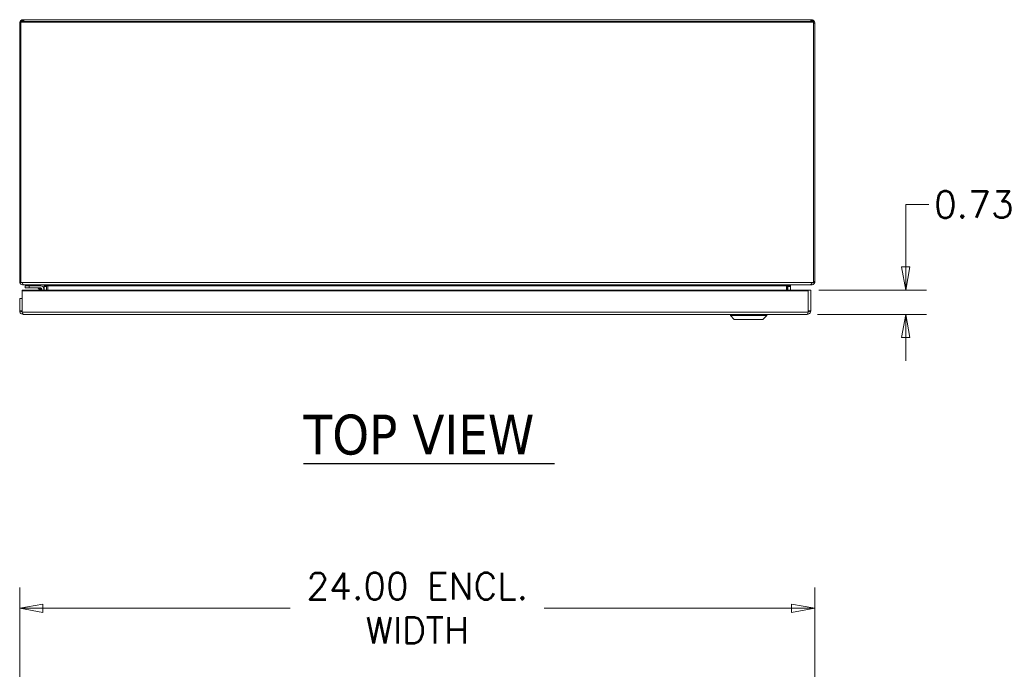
# Model space of a CAD drawing. Header units: inches. Extents: x 5 to 168, y 5 to 106.
# Tile 4 of 12: x 39 to 68, y 82 to 101. Entities that reach past the tile are written whole.
import ezdxf

# ---------------------------------------------------------------- set-up
doc = ezdxf.new("R2010")
doc.units = ezdxf.units.IN
doc.header["$LTSCALE"] = 10
doc.header["$MEASUREMENT"] = 0
doc.layers.get('0').update_dxf_attribs({"lineweight": 0})
for name, color, linetype, lineweight in [('Dimension (ANSI)', 7, 'Continuous', 5), ('Symbol (ANSI)', 7, 'Continuous', 5), ('Visible (ANSI)', 7, 'Continuous', 5), ('Visible Narrow (ANSI)', 7, 'Continuous', 5)]:
    doc.layers.add(name, color=color, linetype=linetype, lineweight=lineweight)
doc.styles.add('ROMANS', font='romans.shx')
doc.styles.add('Text Style168', font='tahoma.ttf')
doc.dimstyles.new('Default (ANSI)', dxfattribs={"dimscale": 10, "dimtxt": 0.08, "dimasz": 0.07, "dimexe": 0.0625, "dimexo": 0.0315, "dimgap": 0.0155, "dimtad": 0, "dimtih": 1, "dimtoh": 1, "dimrnd": 1e-08, "dimzin": 0, "dimdsep": 46, "dimtxsty": 'ROMANS', "dimblk": 'Filled-1', "dimcen": 0.09, "dimdle": 0.197, "dimclrd": 256, "dimclre": 256, "dimclrt": 256, "dimadec": 0, "dimazin": 0, "dimtfac": 1, "dimtofl": 0, "dimtmove": 0, "dimatfit": 3, "dimldrblk": 'Filled-1', "dimfxl": 1, "dimtolj": 1, "dimtzin": 0, "dimlwd": -1, "dimlwe": -1, "dimarcsym": 0})

# ---------------------------------------------------------------- blocks, each defined once
blk = doc.blocks.new('Filled-1')
at = {"color": 0}
for p, q in [((0, 0), (-1, 0.179)), ((-1, 0.179), (-1, -0.179)), ((-1, 0), (0, 0)), ((-1, -0.179), (0, 0))]:
    blk.add_line(p, q, dxfattribs=at)
at = {"color": 0, "flags": 128}
blk.add_lwpolyline([(-1, -0.179), (0, 0), (-1, 0.179), (-1, -0.179)], dxfattribs=at)
at = {"color": 0}
blk.add_solid([(-1, -0.179), (0, 0), (-1, 0.179), (-1, -0.179)], dxfattribs=at)
blk = doc.blocks.new('*D14')
at = {"layer": 'Defpoints', "color": 0, "transparency": 16777216}
for p in [(62.333, 93.269), (62.302, 92.539), (65.275, 92.539)]:
    blk.add_point(p, dxfattribs=at)
at = {"layer": 'Dimension (ANSI)', "transparency": 16777216}
for p, q in [((65.975, 95.853), (65.275, 95.853)), ((65.275, 95.853), (65.275, 94.669)), ((65.275, 93.969), (65.275, 94.669)), ((62.648, 93.269), (65.9, 93.269)), ((62.617, 92.539), (65.9, 92.539)), ((65.275, 91.839), (65.275, 91.139))]:
    blk.add_line(p, q, dxfattribs=at)
at = {"layer": 'Dimension (ANSI)', "transparency": 16777216, "xscale": 0.7000000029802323, "yscale": 0.7000000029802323, "zscale": 0.7000000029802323}
for p, rotation in [((65.275, 93.269), 270), ((65.275, 92.539), 90)]:
    blk.add_blockref('Filled-1', p, dxfattribs=dict(at, rotation=rotation))
at = {"layer": 'Dimension (ANSI)', "transparency": 16777216, "insert": (66.13, 96.253), "char_height": 0.8, "attachment_point": 1, "style": 'ROMANS'}
blk.add_mtext('\\A1;0.73', dxfattribs=at)
blk = doc.blocks.new('*D21')
at = {"layer": 'Defpoints', "color": 0, "transparency": 16777216}
for p in [(38.531, 83.676), (38.531, 75.452), (62.531, 75.452)]:
    blk.add_point(p, dxfattribs=at)
at = {"layer": 'Dimension (ANSI)', "transparency": 16777216}
for p, q in [((38.531, 75.767), (38.531, 84.301)), ((62.531, 75.767), (62.531, 84.301)), ((39.231, 83.676), (46.7, 83.676)), ((61.831, 83.676), (54.363, 83.676))]:
    blk.add_line(p, q, dxfattribs=at)
at = {"layer": 'Dimension (ANSI)', "transparency": 16777216, "xscale": 0.7000000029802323, "yscale": 0.7000000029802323, "zscale": 0.7000000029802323, "rotation": 180}
blk.add_blockref('Filled-1', (38.531, 83.676), dxfattribs=at)
at = {"layer": 'Dimension (ANSI)', "transparency": 16777216, "xscale": 0.7000000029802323, "yscale": 0.7000000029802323, "zscale": 0.7000000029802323}
blk.add_blockref('Filled-1', (62.531, 83.676), dxfattribs=at)
at = {"layer": 'Dimension (ANSI)', "transparency": 16777216, "insert": (50.531, 83.676), "char_height": 0.8, "attachment_point": 5, "style": 'ROMANS'}
blk.add_mtext('\\A1;24.00{ ENCL.\\PWIDTH}', dxfattribs=at)

msp = doc.modelspace()

# ---------------------------------------------------------------- linework, layer by layer
at = {"layer": 'Symbol (ANSI)', "lineweight": 30}
msp.add_line((47.1011, 88.0447), (54.6726, 88.0447), dxfattribs=at)
at = {"layer": 'Visible (ANSI)'}
for p, q in [((38.5683, 101.381), (38.5683, 101.3557)), ((38.5683, 101.381), (38.6064, 101.381)), ((38.5683, 93.4992), (38.5683, 101.3557)), ((38.5683, 101.3557), (62.4943, 101.3557)), ((38.6366, 101.3777), (38.6366, 101.4253)), ((38.6366, 101.4253), (38.6556, 101.4253)), ((38.6556, 101.4253), (38.6556, 101.3752)), ((38.6556, 101.4253), (62.4071, 101.4253)), ((62.4071, 101.4253), (62.4261, 101.4253)), ((62.4071, 101.3752), (62.4071, 101.4253)), ((62.4261, 101.4253), (62.4261, 101.3777)), ((62.4563, 101.381), (62.4943, 101.381)), ((62.4943, 101.381), (62.4943, 101.3557)), ((62.4943, 101.3557), (62.4943, 93.5002)), ((38.5683, 101.32), (38.5313, 101.32)), ((38.5313, 93.5305), (38.5313, 101.32)), ((62.5313, 101.32), (62.4943, 101.32)), ((62.5313, 101.32), (62.5313, 93.5305)), ((38.5313, 93.5305), (38.5683, 93.5305)), ((38.5683, 93.4992), (38.6053, 93.4992)), ((38.6053, 93.4992), (38.6083, 93.4945)), ((38.6366, 93.4317), (38.6366, 93.4253)), ((38.648, 93.4253), (38.6366, 93.4253)), ((62.3842, 93.4253), (38.648, 93.4253)), ((38.8223, 93.3943), (38.6973, 93.3943)), ((38.6973, 93.3352), (38.6973, 93.3943)), ((38.6973, 93.3352), (38.8223, 93.3352)), ((38.8223, 93.3943), (39.1743, 93.3943)), ((39.1743, 93.3352), (38.8223, 93.3352)), ((39.1477, 93.2688), (39.0959, 93.3206)), ((39.2935, 93.394), (39.2698, 93.394)), ((39.2698, 93.3766), (39.2698, 93.394)), ((39.2698, 93.2688), (39.2698, 93.3766)), ((39.3438, 93.3766), (39.2698, 93.3766)), ((39.3438, 93.394), (39.2935, 93.394)), ((39.3438, 93.394), (39.3438, 93.3766)), ((39.3438, 93.3766), (39.3438, 93.2688)), ((39.3445, 93.2688), (39.3445, 93.394)), ((39.3779, 93.394), (39.3795, 93.3912)), ((39.3795, 93.3912), (39.3795, 93.2688)), ((61.6807, 93.2688), (61.6807, 93.394)), ((61.6824, 93.394), (61.6824, 93.2688)), ((61.7181, 93.394), (61.7181, 93.2688)), ((61.7692, 93.394), (61.7188, 93.394)), ((61.7188, 93.3766), (61.7188, 93.394)), ((61.7188, 93.3766), (61.7928, 93.3766)), ((61.7188, 93.2688), (61.7188, 93.3766)), ((61.7928, 93.394), (61.7692, 93.394)), ((61.7928, 93.394), (61.7928, 93.3766)), ((61.7928, 93.3766), (61.7928, 93.2688)), ((62.4261, 93.4253), (62.3842, 93.4253)), ((62.4261, 93.4544), (62.4261, 93.4253)), ((62.4513, 93.4945), (62.4573, 93.5002)), ((62.4573, 93.5002), (62.4943, 93.5002)), ((62.4943, 93.5305), (62.5313, 93.5305)), ((38.6074, 93.2688), (38.6074, 93.2435)), ((62.3329, 93.2688), (38.6074, 93.2688)), ((38.6074, 93.2435), (38.6074, 92.608)), ((38.6074, 93.2435), (62.3329, 93.2435)), ((39.2013, 93.2688), (39.2013, 93.3083)), ((39.2603, 93.3083), (39.2603, 93.2688)), ((62.3329, 93.2688), (62.3329, 93.2435)), ((62.3329, 93.2435), (62.3329, 92.608)), ((62.3337, 93.2688), (62.3337, 92.644)), ((62.3337, 93.2688), (62.4077, 93.2688)), ((62.4077, 92.644), (62.4077, 93.2688)), ((38.6067, 93.0188), (38.5327, 93.0188)), ((38.5327, 93.0188), (38.5327, 92.644)), ((38.6067, 92.644), (38.6067, 93.0188)), ((38.5327, 92.644), (38.5811, 92.644)), ((38.5811, 92.644), (38.6067, 92.644)), ((62.3024, 92.5388), (38.6379, 92.5388)), ((59.9815, 92.4994), (59.9815, 92.5388)), ((61.0838, 92.4994), (59.9815, 92.4994)), ((60.0996, 92.3813), (59.9815, 92.4994)), ((60.9657, 92.3813), (61.0838, 92.4994)), ((61.0838, 92.4994), (61.0838, 92.5388)), ((62.3337, 92.644), (62.3593, 92.644)), ((62.3593, 92.644), (62.4077, 92.644)), ((60.9657, 92.3813), (60.0996, 92.3813))]:
    msp.add_line(p, q, dxfattribs=at)
for centre, radius, start in [((39.0606, 93.2852), 0.05, 45), ((39.1743, 93.3083), 0.086, 0), ((39.1743, 93.3083), 0.0269, 0)]:
    msp.add_arc(centre, radius, start, 90, dxfattribs=at)
for major_axis, start_param, end_param in [((0, 0.0313), 4.712389, 4.8130313), ((0, -0.1053), 1.5707963, 1.6096586)]:
    msp.add_ellipse((61.6799, 93.394), major_axis=major_axis, ratio=0.0237436, start_param=start_param, end_param=end_param, dxfattribs=at)
for points, knots in [([(38.5313, 101.32), (38.5313, 101.3583), (38.5541, 101.3957), (38.588, 101.4134), (38.5936, 101.4163), (38.5994, 101.4187), (38.6053, 101.4205)], [0, 0, 0, 0, 1.0911322, 1.0911322, 1.0911322, 1.269339, 1.269339, 1.269339, 1.269339]), ([(62.4573, 101.4205), (62.4939, 101.4091), (62.5229, 101.3763), (62.5297, 101.3387), (62.5308, 101.3325), (62.5313, 101.3263), (62.5313, 101.32)], [0.3014573, 0.3014573, 0.3014573, 0.3014573, 1.3925895, 1.3925895, 1.3925895, 1.5707963, 1.5707963, 1.5707963, 1.5707963]), ([(38.5361, 93.4993), (38.5475, 93.4627), (38.5803, 93.4337), (38.6179, 93.4269), (38.6241, 93.4258), (38.6303, 93.4253), (38.6366, 93.4253)], [0.3014573, 0.3014573, 0.3014573, 0.3014573, 1.3925895, 1.3925895, 1.3925895, 1.5707963, 1.5707963, 1.5707963, 1.5707963]), ([(38.6083, 93.4945), (38.6201, 93.4586), (38.6319, 93.4312), (38.6437, 93.4262), (38.6451, 93.4256), (38.6465, 93.4253), (38.648, 93.4253)], [0, 0, 0, 0, 1.0905904, 1.0905904, 1.0905904, 1.2217305, 1.2217305, 1.2217305, 1.2217305]), ([(39.2698, 93.394), (39.2698, 93.4095), (39.2567, 93.4238), (39.2413, 93.4251), (39.2404, 93.4252), (39.2395, 93.4253), (39.2386, 93.4253)], [0, 0, 0, 0, 1.4834748, 1.4834748, 1.4834748, 1.5707963, 1.5707963, 1.5707963, 1.5707963]), ([(39.3289, 93.4253), (39.3445, 93.4253), (39.36, 93.4121), (39.3752, 93.3967), (39.3761, 93.3958), (39.377, 93.3949), (39.3779, 93.394)], [0, 0, 0, 0, 1.4834748, 1.4834748, 1.4834748, 1.5707963, 1.5707963, 1.5707963, 1.5707963]), ([(39.3445, 93.394), (39.3445, 93.4), (39.344, 93.406), (39.343, 93.4117), (39.3424, 93.4157), (39.3415, 93.4194), (39.3406, 93.4231)], [-1, -1, -1, -1, -0.91437386, -0.91437386, -0.91437386, -0.8558344, -0.8558344, -0.8558344, -0.8558344]), ([(61.8241, 93.4253), (61.8086, 93.4253), (61.7943, 93.4121), (61.793, 93.3967), (61.7929, 93.3958), (61.7928, 93.3949), (61.7928, 93.394)], [0, 0, 0, 0, 1.4834748, 1.4834748, 1.4834748, 1.5707963, 1.5707963, 1.5707963, 1.5707963]), ([(62.3842, 93.4253), (62.4042, 93.4253), (62.4241, 93.448), (62.4441, 93.4819), (62.4465, 93.486), (62.4489, 93.4902), (62.4513, 93.4945)], [0, 0, 0, 0, 1.0905904, 1.0905904, 1.0905904, 1.2217305, 1.2217305, 1.2217305, 1.2217305]), ([(62.4261, 93.4253), (62.4644, 93.4253), (62.5018, 93.448), (62.5195, 93.4819), (62.5223, 93.4875), (62.5247, 93.4933), (62.5266, 93.4993)], [0, 0, 0, 0, 1.0911322, 1.0911322, 1.0911322, 1.269339, 1.269339, 1.269339, 1.269339]), ([(38.5328, 92.6395), (38.5343, 92.604), (38.5552, 92.5699), (38.5861, 92.5524), (38.6018, 92.5435), (38.6199, 92.5388), (38.6379, 92.5388)], [-0.9727877, -0.9727877, -0.9727877, -0.9727877, -0.32751892, -0.32751892, -0.32751892, 0, 0, 0, 0]), ([(38.6074, 92.6374), (38.6072, 92.6382), (38.6071, 92.6389), (38.607, 92.6397), (38.6068, 92.6411), (38.6067, 92.6426), (38.6067, 92.644)], [0.86431403, 0.86431403, 0.86431403, 0.86431403, 0.91100988, 0.91100988, 0.91100988, 1, 1, 1, 1]), ([(38.6074, 92.608), (38.6161, 92.5734), (38.6249, 92.5466), (38.6336, 92.5403), (38.635, 92.5393), (38.6365, 92.5388), (38.6379, 92.5388)], [-1, -1, -1, -1, -0.14070877, -0.14070877, -0.14070877, 0, 0, 0, 0]), ([(62.4076, 92.6395), (62.406, 92.604), (62.3852, 92.5699), (62.3542, 92.5524), (62.3385, 92.5435), (62.3205, 92.5388), (62.3024, 92.5388)], [-0.9727877, -0.9727877, -0.9727877, -0.9727877, -0.32751892, -0.32751892, -0.32751892, 0, 0, 0, 0]), ([(62.3329, 92.608), (62.3242, 92.5734), (62.3155, 92.5466), (62.3067, 92.5403), (62.3053, 92.5393), (62.3038, 92.5388), (62.3024, 92.5388)], [-1, -1, -1, -1, -0.1407088, -0.1407088, -0.1407088, 0, 0, 0, 0]), ([(62.3329, 92.6374), (62.3331, 92.6382), (62.3332, 92.6389), (62.3334, 92.6397), (62.3336, 92.6411), (62.3337, 92.6426), (62.3337, 92.644)], [0.86431403, 0.86431403, 0.86431403, 0.86431403, 0.91100988, 0.91100988, 0.91100988, 1, 1, 1, 1])]:
    msp.add_open_spline(points, degree=3, knots=knots, dxfattribs=at)
for points in [[(38.6053, 101.4205), (38.6154, 101.4237), (38.626, 101.4253), (38.6366, 101.4253)], [(62.4261, 101.4253), (62.4367, 101.4253), (62.4472, 101.4237), (62.4573, 101.4205)], [(38.5313, 93.5305), (38.5313, 93.5199), (38.5329, 93.5094), (38.5361, 93.4993)], [(39.1746, 93.3335), (39.1746, 93.3335), (39.1746, 93.3335), (39.1746, 93.3335)], [(39.3396, 93.4235), (39.3424, 93.4139), (39.3438, 93.404), (39.3438, 93.394)], [(39.3438, 93.3978), (39.3443, 93.3965), (39.3445, 93.3953), (39.3445, 93.394)], [(61.6807, 93.3971), (61.7088, 93.4124), (61.7367, 93.4253), (61.7646, 93.4253)], [(61.7202, 93.4156), (61.7188, 93.4088), (61.7181, 93.4016), (61.7181, 93.394)], [(61.7181, 93.394), (61.7181, 93.3953), (61.7184, 93.3966), (61.7189, 93.3978)], [(61.7188, 93.394), (61.7188, 93.4016), (61.7197, 93.4092), (61.7214, 93.4166)], [(62.5266, 93.4993), (62.5297, 93.5094), (62.5313, 93.5199), (62.5313, 93.5305)], [(39.1995, 93.3085), (39.1995, 93.3085), (39.1996, 93.3085), (39.1996, 93.3085)], [(38.5327, 92.644), (38.5327, 92.6425), (38.5327, 92.641), (38.5328, 92.6395)], [(62.4077, 92.644), (62.4077, 92.6425), (62.4076, 92.641), (62.4076, 92.6395)]]:
    msp.add_open_spline(points, degree=3, dxfattribs=at)
at = {"layer": 'Visible Narrow (ANSI)'}
for p, q in [((38.6366, 101.3777), (38.6556, 101.3752)), ((38.6556, 101.3752), (62.4071, 101.3752)), ((62.4071, 101.3752), (62.4261, 101.3777)), ((38.6083, 93.4945), (62.4513, 93.4945)), ((38.8223, 93.3943), (38.8223, 93.3352)), ((39.3779, 93.394), (39.3445, 93.394)), ((61.6807, 93.394), (39.3779, 93.394)), ((61.6824, 93.394), (61.6807, 93.394)), ((61.7181, 93.394), (61.6824, 93.394)), ((38.6074, 92.608), (62.3329, 92.608))]:
    msp.add_line(p, q, dxfattribs=at)
for points in [[(38.6053, 101.4205), (38.6053, 101.4061), (38.6053, 101.3927), (38.6053, 101.381)], [(38.5361, 93.4993), (38.5477, 93.4993), (38.5585, 93.4993), (38.5683, 93.4993)]]:
    msp.add_open_spline(points, degree=3, dxfattribs=at)
for points, knots in [([(38.6064, 101.381), (38.6097, 101.3807), (38.613, 101.3804), (38.6233, 101.3793), (38.6296, 101.3786), (38.6366, 101.3777)], [-0.084521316, -0.084521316, -0.084521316, -0.084521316, -0.057137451, -0.057137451, 0, 0, 0, 0]), ([(62.4261, 101.3777), (62.4323, 101.3785), (62.4379, 101.3791), (62.4482, 101.3803), (62.4522, 101.3807), (62.4563, 101.381)], [-0.215067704, -0.215067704, -0.215067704, -0.215067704, -0.167408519, -0.167408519, -0.135255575, -0.135255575, -0.135255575, -0.135255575]), ([(62.4573, 101.381), (62.4573, 101.3814), (62.4573, 101.3818), (62.4573, 101.3945), (62.4573, 101.4084), (62.4573, 101.4205)], [-0.095276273, -0.095276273, -0.095276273, -0.095276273, -0.092503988, -0.092503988, 0, 0, 0, 0]), ([(39.164, 93.2979), (39.1586, 93.2997), (39.1532, 93.3015), (39.148, 93.3032), (39.1377, 93.3066), (39.1282, 93.3098), (39.1203, 93.3124), (39.1125, 93.315), (39.1063, 93.3171), (39.1022, 93.3185), (39.0979, 93.3199), (39.0959, 93.3206), (39.0959, 93.3206)], [1.9375412, 1.9375412, 1.9375412, 1.9375412, 2.1111953, 2.1111953, 2.1111953, 2.452995, 2.452995, 2.452995, 2.7898962, 2.7898962, 2.7898962, 3.1415927, 3.1415927, 3.1415927, 3.1415927]), ([(39.1743, 93.3352), (39.1752, 93.3352), (39.1743, 93.3311), (39.1704, 93.3176), (39.1675, 93.3082), (39.164, 93.2979)], [0, 0, 0, 0, 0.0008769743, 0.0008769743, 0.0017539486, 0.0017539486, 0.0017539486, 0.0017539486]), ([(62.4563, 93.4993), (62.458, 93.4993), (62.4597, 93.4993), (62.4693, 93.4993), (62.478, 93.4993), (62.5006, 93.4993), (62.5144, 93.4993), (62.5266, 93.4993)], [-0.18674573, -0.18674573, -0.18674573, -0.18674573, -0.16972974, -0.16972974, -0.09279641, -0.09279641, 0, 0, 0, 0]), ([(39.2013, 93.3083), (39.2013, 93.3091), (39.1972, 93.3082), (39.1836, 93.3043), (39.1742, 93.3014), (39.164, 93.2979)], [0, 0, 0, 0, 0.0008769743, 0.0008769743, 0.0017539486, 0.0017539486, 0.0017539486, 0.0017539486]), ([(39.1737, 93.2688), (39.1723, 93.273), (39.1708, 93.2774), (39.1693, 93.2819), (39.1675, 93.2871), (39.1658, 93.2925), (39.164, 93.2979)], [0.8787338, 0.8787338, 0.8787338, 0.8787338, 1.03039739, 1.03039739, 1.03039739, 1.20405149, 1.20405149, 1.20405149, 1.20405149]), ([(38.5328, 92.6395), (38.5358, 92.6394), (38.5389, 92.6392), (38.5476, 92.6385), (38.5529, 92.6379), (38.5609, 92.6363), (38.5637, 92.6354), (38.5667, 92.634), (38.5673, 92.6337), (38.568, 92.6333)], [-0.17603931, -0.17603931, -0.17603931, -0.17603931, -0.156035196, -0.156035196, -0.118656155, -0.118656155, -0.08895636, -0.08895636, -0.080238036, -0.080238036, -0.080238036, -0.080238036]), ([(38.568, 92.6333), (38.5722, 92.6308), (38.5829, 92.6273), (38.5989, 92.6215), (38.6031, 92.62), (38.6074, 92.6186)], [-0.22700065, -0.22700065, -0.22700065, -0.22700065, -0.1309356, -0.1309356, -0.09341043, -0.09341043, -0.09341043, -0.09341043]), ([(62.3329, 92.6186), (62.337, 92.6199), (62.341, 92.6213), (62.3543, 92.6261), (62.3625, 92.6291), (62.3691, 92.6317), (62.371, 92.6325), (62.3724, 92.6333)], [-0.059436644, -0.059436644, -0.059436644, -0.059436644, -0.044225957, -0.044225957, -0.012117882, -0.012117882, 0, 0, 0, 0]), ([(62.3724, 92.6333), (62.3732, 92.6338), (62.3741, 92.6343), (62.3811, 92.6373), (62.3904, 92.6387), (62.4076, 92.6395)], [-0.15347169, -0.15347169, -0.15347169, -0.15347169, -0.13131793, -0.13131793, 0, 0, 0, 0])]:
    msp.add_open_spline(points, degree=3, knots=knots, dxfattribs=at)

# ---------------------------------------------------------------- texts
at = {"layer": 'Symbol (ANSI)', "insert": (47.1002, 88.2894), "char_height": 1.2, "attachment_point": 7, "style": 'Text Style168'}
msp.add_mtext('TOP VIEW', dxfattribs=at)

# ---------------------------------------------------------------- dimensions: what is measured, and where the dimension line sits
at = {"layer": 'Dimension (ANSI)'}
dim = msp.add_linear_dim(base=(65.275, 92.5388), p1=(62.3329, 93.2688), p2=(62.3024, 92.5388), angle=90, dimstyle='Default (ANSI)', override={"dimdec": 2, "dimtp": 0, "dimtm": 0, "dimtdec": 2, "dimtmove": 1, "dimatfit": 1}, dxfattribs=at)
dim.commit()
dim.dimension.update_dxf_attribs({"geometry": '*D14', "text_midpoint": (65.3265, 95.8532), "dimtype": 160})
dim = msp.add_linear_dim(base=(38.5313, 83.6759), p1=(62.5313, 75.4517), p2=(38.5313, 75.4517), angle=180, text='<>{ ENCL.\\PWIDTH}', dimstyle='Default (ANSI)', override={"dimtih": 0, "dimtoh": 0, "dimdec": 2, "dimtp": 0, "dimtm": 0, "dimtdec": 2, "dimatfit": 1}, dxfattribs=at)
dim.commit()
dim.dimension.update_dxf_attribs({"geometry": '*D21', "text_midpoint": (50.5313, 83.6759), "dimtype": 160})

doc.saveas('drawing.dxf')
